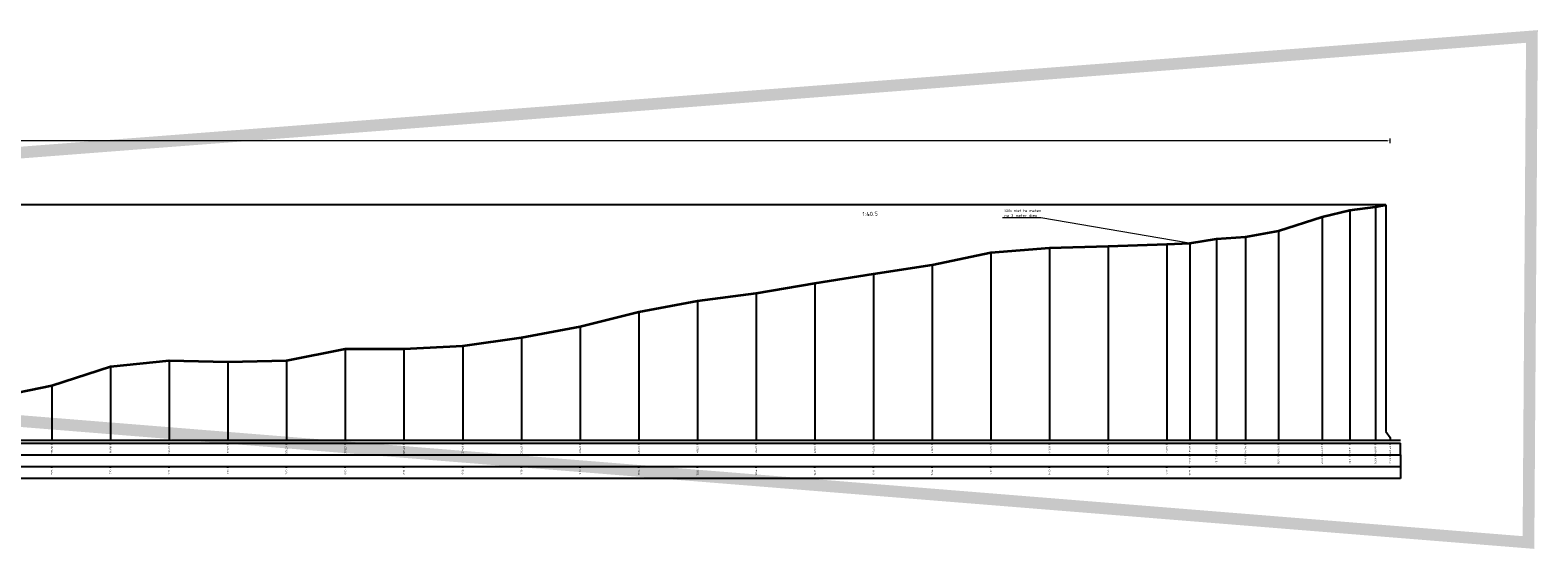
# Model space of a CAD drawing. Header units: metres. Extents: x 173015 to 189682, y 346605 to 348504.
# Tile 209 of 212: x 189234 to 189363, y 348356 to 348400. Entities that reach past the tile are written whole.
import ezdxf
from ezdxf import colors
from ezdxf.entities.mleader import LeaderData, LeaderLine
from ezdxf.enums import TextEntityAlignment as Align
from ezdxf.math import Vec2, Vec3

# ---------------------------------------------------------------- set-up
doc = ezdxf.new("R2010")
doc.units = ezdxf.units.M
doc.header["$PDMODE"] = 35
doc.header["$PDSIZE"] = 0.075
for name, color, linetype, lineweight in [('B-ME-OB-WATERLIJN-GD', 150, 'Continuous', 25), ('N-WE-GW-TALUD-T18', 1, 'Continuous', 18), ('X-ME-AL-PROFIEL_HUIDIG MAAIVELD-GD', 252, 'Continuous', 0), ('X-XX-AL-DETAIL1-M', 7, 'Continuous', 18), ('X-XX-AL-DETAIL1-M-B', 252, 'Continuous', 18), ('X-XX-AL-DWARSPROFIEL_PROFIELLIJN MAAIVELD-GD', 8, 'Continuous', 35), ('X-XX-AL-HULPGEOMETRIE-G', 50, 'Continuous', 25)]:
    doc.layers.add(name, color=color, linetype=linetype, lineweight=lineweight)
doc.layers.add('X-ME-AL-PROFIELRASTER-S', color=7, linetype='Continuous')
doc.styles.add('NLCS-ISO', font='NLCS-ISO.ttf', dxfattribs={"height": 1.8})
doc.styles.add('NLCS-ISO-ANNOTATIVE-T18', font='NLCS-ISO.ttf', dxfattribs={"height": 1.8})
doc.styles.add('NLCS-ISO-M100-T25', font='NLCS-ISO.ttf', dxfattribs={"height": 0.25})
doc.dimstyles.new('NLCS-M100-T25-PIJL_L3_H2', dxfattribs={"dimscale": 0.1, "dimtxt": 2.5, "dimasz": 2.5, "dimexe": 2, "dimexo": 2, "dimgap": 0.7, "dimtad": 1, "dimdec": 3, "dimzin": 0, "dimdsep": 46, "dimtxsty": 'NLCS-ISO-M100-T25', "dimcen": 0, "dimdle": 2, "dimclrd": 256, "dimclre": 256, "dimclrt": 256, "dimazin": 0, "dimtfac": 1, "dimtdec": 3, "dimtofl": 0, "dimtmove": 0, "dimatfit": 3, "dimfxl": 2, "dimfxlon": 1, "dimtfillclr": 256, "dimtolj": 1, "dimtzin": 0, "dimlwd": -1, "dimlwe": -1, "dimarcsym": 0})

# ---------------------------------------------------------------- blocks, each defined once
blk = doc.blocks.new('SAL-PROFIELRASTER_BALK_EIND1-D')
at = {"color": 0, "linetype": 'ByBlock', "lineweight": -2}
blk.add_line((1, -12.5), (1, -2.5), dxfattribs=at)
at = {"color": 0, "linetype": 'ByBlock', "lineweight": -2, "flags": 128}
for points in [[(0, 0), (1, 0)], [(0, -2.5), (1, -2.5)], [(0, -12.5), (1, -12.5)]]:
    blk.add_lwpolyline(points, dxfattribs=at)
blk = doc.blocks.new('SAL-PROFIELRASTER_BALK_EIND2-D')
at = {"color": 0, "linetype": 'ByBlock', "lineweight": -2}
for p, q in [((1, -2.5), (1, -12.5)), ((1, -12.5), (0, -12.5))]:
    blk.add_line(p, q, dxfattribs=at)
blk = doc.blocks.new('SAL-PROFIELRASTER_BALK_DATA-D')
at = {"color": 0, "linetype": 'ByBlock', "lineweight": -2}
blk.add_lwpolyline([(0, -3.5), (0, -2.5)], dxfattribs=at)
at = {"color": 0, "linetype": 'ByBlock', "lineweight": -2, "style": 'NLCS-ISO-ANNOTATIVE-T18'}
blk.add_attdef('GETAL', text='', height=1.5, rotation=90, dxfattribs=at).set_placement((0.75, -5), align=Align.RIGHT)
blk = doc.blocks.new('SAL-PROFIELRASTER_AANHAAL-D')
at = {"color": 9, "linetype": 'ByBlock', "lineweight": -2, "flags": 128}
blk.add_lwpolyline([(0, 1), (0, 0)], dxfattribs=at)
blk = doc.blocks.new('SAL-PROFIELRASTER_AANHAAL_STAGGER-D')
at = {"color": 9, "linetype": 'ByBlock', "lineweight": -2, "flags": 128}
for points in [[(0, 0), (0, -0.25)], [(0, -0.25), (1, -0.75)], [(1, -0.75), (1, -1)]]:
    blk.add_lwpolyline(points, dxfattribs=at)
blk = doc.blocks.new('*D39')
at = {"layer": 'Defpoints', "color": 0, "transparency": 16777216}
for p in [(188890.42, 348390.67), (188890.42, 348383.51), (189350.02, 348363.42)]:
    blk.add_point(p, dxfattribs=at)
at = {"layer": 'X-XX-AL-DETAIL1-M-B', "transparency": 16777216}
for p, q in [((188890.42, 348390.47), (188890.42, 348390.87)), ((189349.77, 348390.67), (188890.67, 348390.67)), ((189350.02, 348390.47), (189350.02, 348390.87))]:
    blk.add_line(p, q, dxfattribs=at)
for points in [[(188890.67, 348390.71), (188890.67, 348390.63), (188890.42, 348390.67)], [(189349.77, 348390.71), (189349.77, 348390.63), (189350.02, 348390.67)]]:
    blk.add_solid(points, dxfattribs=at)
at = {"layer": 'X-XX-AL-DETAIL1-M-B', "transparency": 16777216, "insert": (189120.22, 348390.87), "char_height": 0.25, "attachment_point": 5, "style": 'NLCS-ISO-M100-T25'}
blk.add_mtext('\\A1;Waterbodem met slib', dxfattribs=at)

msp = doc.modelspace()

# ---------------------------------------------------------------- hatches: boundary and pattern name
at = {"layer": 'X-ME-AL-PROFIEL_HUIDIG MAAIVELD-GD'}
h = msp.add_hatch(dxfattribs=at)
h.set_pattern_fill('AGR-MAAIVELD', color=256, scale=0.05, pattern_type=2)
h.set_pattern_definition([(45, (0, 0), (-0.25000007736, 0.25000007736), []), (45, (-0.0357, 0.0357), (0, 0.50000015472), [0.3535535, -0.3535535]), (45, (-0.07143, 0.07143), (0, 0.50000015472), [0.3535535, -0.3535535]), (45, (-0.10764, 0.10764), (0, 0.50000015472), [0.3535535, -0.3535535]), (45, (-0.14286, 0.14286), (0, 0.50000015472), [0.3535535, -0.3535535]), (45, (-0.17857, 0.17857), (0, 0.50000015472), [0.3535535, -0.3535535]), (45, (-0.2143, 0.2143), (0, 0.50000015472), [0.3535535, -0.3535535]), (315, (0, 0), (0.25000007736, 0.25000007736), []), (315, (0.0357, 0.0357), (0.50000015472, -1e-16), [0.3535535, -0.3535535]), (315, (0.07143, 0.07143), (0.50000015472, -1e-16), [0.3535535, -0.3535535]), (315, (0.10764, 0.10764), (0.50000015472, -1e-16), [0.3535535, -0.3535535]), (315, (0.14286, 0.14286), (0.50000015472, -1e-16), [0.3535535, -0.3535535]), (315, (0.17857, 0.17857), (0.50000015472, -1e-16), [0.3535535, -0.3535535]), (315, (0.2143, 0.2143), (0.50000015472, -1e-16), [0.3535535, -0.3535535])])
h.paths.add_polyline_path([(189349.6491, 348385.1277), (189349.6491, 348385.2277), (189348.7739, 348385.0327), (189346.598, 348384.7597), (189344.2243, 348384.1877), (189340.5139, 348382.9987), (189337.707, 348382.4747), (189335.2402, 348382.3107), (189332.9719, 348381.9397), (189331.0087, 348381.8657), (189326.0111, 348381.6957), (189321.0135, 348381.5457), (189316.0159, 348381.1657), (189311.0183, 348380.1057), (189306.0207, 348379.3357), (189301.0231, 348378.5357), (189296.0255, 348377.6857), (189291.0279, 348377.0257), (189286.0303, 348376.0957), (189281.0327, 348374.8457), (189276.0351, 348373.9057), (189271.0375, 348373.2057), (189266.04, 348372.9357), (189261.0424, 348372.9457), (189256.0448, 348371.9457), (189251.0472, 348371.8457), (189246.0496, 348371.9357), (189241.052, 348371.4457), (189236.0544, 348369.8057), (189231.0568, 348368.7957), (189226.0592, 348368.8757), (189221.0616, 348369.4257), (189216.064, 348368.7857), (189211.0664, 348368.0157), (189206.0688, 348367.7257), (189201.0712, 348367.8557), (189196.0736, 348368.2657), (189191.0761, 348368.5457), (189186.0785, 348368.7057), (189181.0809, 348368.5357), (189176.0833, 348368.4357), (189171.0857, 348368.1857), (189166.0881, 348368.0857), (189161.0905, 348368.0057), (189156.0929, 348367.4857), (189151.0953, 348367.2657), (189146.0977, 348367.1957), (189141.1001, 348367.1557), (189136.1025, 348367.1557), (189131.1049, 348367.2157), (189126.1073, 348367.8857), (189121.1098, 348368.2857), (189116.1122, 348367.7657), (189111.1146, 348367.8457), (189106.117, 348369.1457), (189101.1194, 348370.0457), (189096.1218, 348369.6057), (189091.1242, 348369.4157), (189086.1266, 348369.4557), (189081.129, 348369.7457), (189076.1314, 348370.2657), (189071.1338, 348370.8457), (189066.1362, 348370.9957), (189061.1386, 348370.6157), (189056.141, 348369.6757), (189051.1434, 348369.0057), (189046.1459, 348368.7157), (189041.1483, 348369.2457), (189036.1507, 348370.1557), (189031.1531, 348371.4057), (189026.1555, 348371.7057), (189021.1579, 348371.6757), (189016.1603, 348371.6157), (189011.1627, 348371.9657), (189006.1651, 348372.6657), (189001.1675, 348373.4457), (188996.1699, 348374.4857), (188991.1723, 348375.4357), (188986.1747, 348376.2957), (188981.1771, 348377.3657), (188976.1796, 348378.1757), (188971.182, 348378.9157), (188966.1844, 348379.8657), (188961.1868, 348380.2857), (188956.1892, 348380.7857), (188951.1916, 348381.2357), (188946.194, 348381.3427), (188941.5461, 348381.5207), (188937.5444, 348381.6947), (188933.4252, 348382.3557), (188929.2274, 348382.6067), (188925.2357, 348382.3637), (188921.0174, 348382.6887), (188918.0486, 348382.9187), (188915.1552, 348382.9667), (188913.9741, 348383.2377), (188911.2316, 348383.6457), (188909.3069, 348383.9447), (188907.5396, 348384.1557), (188905.8614, 348384.3117), (188903.8265, 348384.4617), (188901.6416, 348384.6107), (188899.3855, 348384.6857), (188897.0584, 348384.7987), (188895.1431, 348384.8407), (188892.8659, 348384.9047), (188891.0155, 348385.0187), (188890.4364, 348385.2317), (188889.6547, 348385.4837), (188887.2296, 348385.5657), (188884.9793, 348385.6627), (188882.3406, 348385.8417), (188879.7566, 348385.8557), (188879.7566, 348385.7557), (188882.3406, 348385.7417), (188884.9793, 348385.5627), (188887.2296, 348385.4657), (188889.6547, 348385.3837), (188890.4364, 348385.1317), (188891.0155, 348384.9187), (188892.8659, 348384.8047), (188895.1431, 348384.7407), (188897.0584, 348384.6987), (188899.3855, 348384.5857), (188901.6416, 348384.5107), (188903.8265, 348384.3617), (188905.8614, 348384.2117), (188907.5396, 348384.0557), (188909.3069, 348383.8447), (188911.2316, 348383.5457), (188913.9741, 348383.1377), (188915.1552, 348382.8667), (188918.0486, 348382.8187), (188921.0174, 348382.5887), (188925.2357, 348382.2637), (188929.2274, 348382.5067), (188933.4252, 348382.2557), (188937.5444, 348381.5947), (188941.5461, 348381.4207), (188946.194, 348381.2427), (188951.1916, 348381.1357), (188956.1892, 348380.6857), (188961.1868, 348380.1857), (188966.1844, 348379.7657), (188971.182, 348378.8157), (188976.1796, 348378.0757), (188981.1771, 348377.2657), (188986.1747, 348376.1957), (188991.1723, 348375.3357), (188996.1699, 348374.3857), (189001.1675, 348373.3457), (189006.1651, 348372.5657), (189011.1627, 348371.8657), (189016.1603, 348371.5157), (189021.1579, 348371.5757), (189026.1555, 348371.6057), (189031.1531, 348371.3057), (189036.1507, 348370.0557), (189041.1483, 348369.1457), (189046.1459, 348368.6157), (189051.1434, 348368.9057), (189056.141, 348369.5757), (189061.1386, 348370.5157), (189066.1362, 348370.8957), (189071.1338, 348370.7457), (189076.1314, 348370.1657), (189081.129, 348369.6457), (189086.1266, 348369.3557), (189091.1242, 348369.3157), (189096.1218, 348369.5057), (189101.1194, 348369.9457), (189106.117, 348369.0457), (189111.1146, 348367.7457), (189116.1122, 348367.6657), (189121.1098, 348368.1857), (189126.1073, 348367.7857), (189131.1049, 348367.1157), (189136.1025, 348367.0557), (189141.1001, 348367.0557), (189146.0977, 348367.0957), (189151.0953, 348367.1657), (189156.0929, 348367.3857), (189161.0905, 348367.9057), (189166.0881, 348367.9857), (189171.0857, 348368.0857), (189176.0833, 348368.3357), (189181.0809, 348368.4357), (189186.0785, 348368.6057), (189191.0761, 348368.4457), (189196.0736, 348368.1657), (189201.0712, 348367.7557), (189206.0688, 348367.6257), (189211.0664, 348367.9157), (189216.064, 348368.6857), (189221.0616, 348369.3257), (189226.0592, 348368.7757), (189231.0568, 348368.6957), (189236.0544, 348369.7057), (189241.052, 348371.3457), (189246.0496, 348371.8357), (189251.0472, 348371.7457), (189256.0448, 348371.8457), (189261.0424, 348372.8457), (189266.04, 348372.8357), (189271.0375, 348373.1057), (189276.0351, 348373.8057), (189281.0327, 348374.7457), (189286.0303, 348375.9957), (189291.0279, 348376.9257), (189296.0255, 348377.5857), (189301.0231, 348378.4357), (189306.0207, 348379.2357), (189311.0183, 348380.0057), (189316.0159, 348381.0657), (189321.0135, 348381.4457), (189326.0111, 348381.5957), (189331.0087, 348381.7657), (189332.9719, 348381.8397), (189335.2402, 348382.2107), (189337.707, 348382.3747), (189340.5139, 348382.8987), (189344.2243, 348384.0877), (189346.598, 348384.6597), (189348.7739, 348384.9327)])

# ---------------------------------------------------------------- linework, layer by layer
at = {"layer": 'B-ME-OB-WATERLIJN-GD'}
msp.add_lwpolyline([(188890.4239, 348385.2357), (189349.6491, 348385.2357)], dxfattribs=at)
at = {"layer": 'X-XX-AL-DWARSPROFIEL_PROFIELLIJN MAAIVELD-GD'}
msp.add_lwpolyline([(189231.0568, 348368.7957), (189236.0544, 348369.8057), (189241.052, 348371.4457), (189246.0496, 348371.9357), (189251.0472, 348371.8457), (189256.0448, 348371.9457), (189261.0424, 348372.9457), (189266.04, 348372.9357), (189271.0375, 348373.2057), (189276.0351, 348373.9057), (189281.0327, 348374.8457), (189286.0303, 348376.0957), (189291.0279, 348377.0257), (189296.0255, 348377.6857), (189301.0231, 348378.5357), (189306.0207, 348379.3357), (189311.0183, 348380.1057), (189316.0159, 348381.1657), (189321.0135, 348381.5457), (189326.0111, 348381.6957), (189331.0087, 348381.8657), (189332.9719, 348381.9397), (189335.2402, 348382.3107), (189337.707, 348382.4747), (189340.5139, 348382.9987), (189344.2243, 348384.1877), (189346.598, 348384.7597), (189348.7739, 348385.0327), (189349.6491, 348385.2277)], dxfattribs=at)
at = {"layer": 'X-XX-AL-HULPGEOMETRIE-G', "const_width": 1}
msp.add_lwpolyline([(188872.202, 348361.8957), (189362.0989, 348399.5641), (189361.803, 348356.4332), (188871.8136, 348395.9235)], dxfattribs=at)

# ---------------------------------------------------------------- block references
at = {"layer": 'X-ME-AL-PROFIELRASTER-S'}
for p, yscale in [((189344.2243, 348365.1457), 19.042), ((189346.598, 348365.1457), 19.614), ((189348.7739, 348365.1457), 19.887), ((189349.6491, 348366.1457), 19.082), ((189340.5139, 348365.1457), 17.853), ((189321.0135, 348365.1457), 16.4), ((189326.0111, 348365.1457), 16.55), ((189331.0087, 348365.1457), 16.72), ((189332.9719, 348365.1457), 16.794), ((189332.9719, 348365.1457), 16.794), ((189335.2402, 348365.1457), 17.165), ((189337.707, 348365.1457), 17.329), ((189316.0159, 348365.1457), 16.02), ((189306.0207, 348365.1457), 14.19), ((189311.0183, 348365.1457), 14.96), ((189296.0255, 348365.1457), 12.54), ((189301.0231, 348365.1457), 13.39), ((189291.0279, 348365.1457), 11.88), ((189286.0303, 348365.1457), 10.95), ((189276.0351, 348365.1457), 8.76), ((189281.0327, 348365.1457), 9.7), ((189261.0424, 348365.1457), 7.800000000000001), ((189266.04, 348365.1457), 7.789999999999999), ((189271.0375, 348365.1457), 8.06), ((189241.052, 348365.1457), 6.3), ((189246.0496, 348365.1457), 6.79), ((189251.0472, 348365.1457), 6.7), ((189256.0448, 348365.1457), 6.8), ((189236.0544, 348365.1457), 4.66)]:
    msp.add_blockref('SAL-PROFIELRASTER_AANHAAL-D', p, dxfattribs=dict(at, yscale=yscale))
at = {"layer": 'X-ME-AL-PROFIELRASTER-S', "xscale": 0.374772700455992, "zscale": 0.374772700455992}
msp.add_blockref('SAL-PROFIELRASTER_AANHAAL_STAGGER-D', (189349.6491, 348366.1457), dxfattribs=at)
at = {"layer": 'X-ME-AL-PROFIELRASTER-S', "xscale": 471.1424556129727, "yscale": 0.1, "zscale": 471.1424556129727}
for name, p in [('SAL-PROFIELRASTER_BALK_EIND1-D', (188879.7566, 348365.1457)), ('SAL-PROFIELRASTER_BALK_EIND2-D', (188879.7566, 348364.1457)), ('SAL-PROFIELRASTER_BALK_EIND2-D', (188879.7566, 348363.1457))]:
    msp.add_blockref(name, p, dxfattribs=at)
at = {"layer": 'X-ME-AL-PROFIELRASTER-S', "xscale": 0.1, "yscale": 0.1, "zscale": 0.1}
for p, values in [((189236.0544, 348365.1457), {'GETAL': '356.30'}), ((189241.052, 348365.1457), {'GETAL': '361.30'}), ((189246.0496, 348365.1457), {'GETAL': '366.29'}), ((189251.0472, 348365.1457), {'GETAL': '371.29'}), ((189256.0448, 348365.1457), {'GETAL': '376.29'}), ((189261.0424, 348365.1457), {'GETAL': '381.29'}), ((189266.04, 348365.1457), {'GETAL': '386.28'}), ((189271.0375, 348365.1457), {'GETAL': '391.28'}), ((189276.0351, 348365.1457), {'GETAL': '396.28'}), ((189281.0327, 348365.1457), {'GETAL': '401.28'}), ((189286.0303, 348365.1457), {'GETAL': '406.27'}), ((189291.0279, 348365.1457), {'GETAL': '411.27'}), ((189296.0255, 348365.1457), {'GETAL': '416.27'}), ((189301.0231, 348365.1457), {'GETAL': '421.27'}), ((189306.0207, 348365.1457), {'GETAL': '426.26'}), ((189311.0183, 348365.1457), {'GETAL': '431.26'}), ((189316.0159, 348365.1457), {'GETAL': '436.26'}), ((189321.0135, 348365.1457), {'GETAL': '441.26'}), ((189326.0111, 348365.1457), {'GETAL': '446.25'}), ((189331.0087, 348365.1457), {'GETAL': '451.25'}), ((189332.9719, 348365.1457), {'GETAL': '453.22'}), ((189332.9719, 348365.1457), {'GETAL': '453.22'}), ((189335.2402, 348365.1457), {'GETAL': '455.48'}), ((189337.707, 348365.1457), {'GETAL': '457.95'}), ((189340.5139, 348365.1457), {'GETAL': '460.76'}), ((189344.2243, 348365.1457), {'GETAL': '464.47'}), ((189346.598, 348365.1457), {'GETAL': '466.84'}), ((189348.7739, 348365.1457), {'GETAL': '469.02'}), ((189350.0239, 348365.1457), {'GETAL': '469.89'}), ((189332.9719, 348364.1457), {'GETAL': '17.79'}), ((189335.2402, 348364.1457), {'GETAL': '18.17'}), ((189337.707, 348364.1457), {'GETAL': '18.33'}), ((189340.5139, 348364.1457), {'GETAL': '18.85'}), ((189344.2243, 348364.1457), {'GETAL': '20.04'}), ((189346.598, 348364.1457), {'GETAL': '20.61'}), ((189348.7739, 348364.1457), {'GETAL': '20.89'}), ((189350.0239, 348364.1457), {'GETAL': '21.08'}), ((189236.0544, 348363.1457), {'GETAL': '5.66'}), ((189241.052, 348363.1457), {'GETAL': '7.30'}), ((189246.0496, 348363.1457), {'GETAL': '7.79'}), ((189251.0472, 348363.1457), {'GETAL': '7.70'}), ((189256.0448, 348363.1457), {'GETAL': '7.80'}), ((189261.0424, 348363.1457), {'GETAL': '8.80'}), ((189266.04, 348363.1457), {'GETAL': '8.79'}), ((189271.0375, 348363.1457), {'GETAL': '9.06'}), ((189276.0351, 348363.1457), {'GETAL': '9.76'}), ((189281.0327, 348363.1457), {'GETAL': '10.70'}), ((189286.0303, 348363.1457), {'GETAL': '11.95'}), ((189291.0279, 348363.1457), {'GETAL': '12.88'}), ((189296.0255, 348363.1457), {'GETAL': '13.54'}), ((189301.0231, 348363.1457), {'GETAL': '14.39'}), ((189306.0207, 348363.1457), {'GETAL': '15.19'}), ((189311.0183, 348363.1457), {'GETAL': '15.96'}), ((189316.0159, 348363.1457), {'GETAL': '17.02'}), ((189321.0135, 348363.1457), {'GETAL': '17.40'}), ((189326.0111, 348363.1457), {'GETAL': '17.55'}), ((189331.0087, 348363.1457), {'GETAL': '17.72'}), ((189332.9719, 348363.1457), {'GETAL': '17.79'})]:
    msp.add_blockref('SAL-PROFIELRASTER_BALK_DATA-D', p, dxfattribs=at).add_auto_attribs(values)

# ---------------------------------------------------------------- texts
at = {"layer": 'N-WE-GW-TALUD-T18', "style": 'NLCS-ISO'}
msp.add_text('1:40.5', height=0.36, rotation=1.415642, dxfattribs=at).set_placement((189305.7445, 348384.1507), align=Align.BOTTOM_CENTER)

# ---------------------------------------------------------------- dimensions: what is measured, and where the dimension line sits
at = {"layer": 'X-XX-AL-DETAIL1-M-B'}
dim = msp.add_linear_dim(base=(188890.4239, 348390.6718), p1=(189350.0239, 348363.4218), p2=(188890.4239, 348383.5118), text='Waterbodem met slib', dimstyle='NLCS-M100-T25-PIJL_L3_H2', dxfattribs=at)
dim.commit()
dim.dimension.update_dxf_attribs({"geometry": '*D39', "text_midpoint": (189120.2239, 348390.6718), "dimtype": 160})

# ---------------------------------------------------------------- leaders
at = {"layer": 'X-XX-AL-DETAIL1-M', "color": 10}
ml = msp.add_multileader_mtext('Standard', dxfattribs=at)
ml.set_content('Slib niet te meten \\Pna 3 meter diep', color=10, style='NLCS-ISO-M100-T25')
ml.set_leader_properties(color=256, linetype='ByLayer', lineweight=-1)
ml.build(insert=Vec2(0, 0))
ml.multileader.update_dxf_attribs({"text_left_attachment_type": 5, "text_right_attachment_type": 5, "dogleg_length": 0.25, "arrow_head_size": 0.25})
ctx = ml.context
ctx.base_point, ctx.char_height, ctx.arrow_head_size, ctx.landing_gap_size, ctx.plane_origin = Vec3(189317.0857, 348384.1028), 0.25, 0.25, 0.09, Vec3(189332.9719, 348381.9397)
ctx.left_attachment, ctx.right_attachment = 5, 5
notes = []
notes.append((ctx, [(0, (1, 1, 0), (189320.2657, 348384.1028), (-1, 0), 0.25, [(0, [(189332.9719, 348381.9397)], 0, [])])]))
ctx.mtext.insert, ctx.mtext.flow_direction = Vec3(189317.1757, 348384.8445), 5
for ctx, leaders in notes:
    for number, flags, end, landing, length, lines in leaders:
        leader = LeaderData()
        leader.index, (leader.has_last_leader_line, leader.has_dogleg_vector, leader.attachment_direction) = number, flags
        leader.last_leader_point, leader.dogleg_vector, leader.dogleg_length = Vec3(end), Vec3(landing), length
        for number, points, colour, breaks in lines:
            line = LeaderLine()
            line.index, line.vertices, line.color, line.breaks = number, Vec3.list(points), colors.encode_raw_color(colour), breaks
            leader.lines.append(line)
        ctx.leaders.append(leader)

doc.saveas('drawing.dxf')
